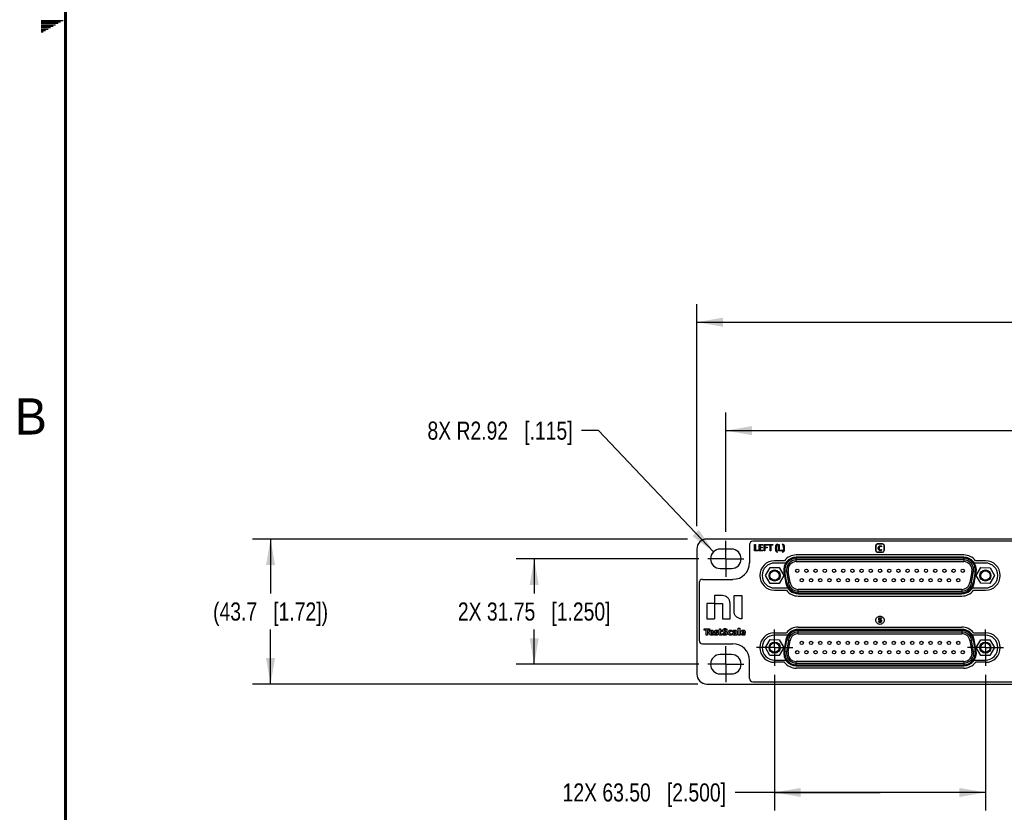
# Model space of a CAD drawing. Header units: inches. Extents: x 0 to 34, y 0 to 22.
# Tile 2 of 71: x 0.2 to 7, y 5.5 to 11. Entities that reach past the tile are written whole.
import ezdxf

# ---------------------------------------------------------------- set-up
doc = ezdxf.new("R2010")
doc.units = ezdxf.units.IN
doc.header["$LTSCALE"] = 1.87
doc.header["$MEASUREMENT"] = 0
doc.linetypes.add('CENTER', pattern=[0.6, 0.375, -0.075, 0.075, -0.075])
doc.layers.get('0').update_dxf_attribs({"linetype": 'CONTINUOUS'})
for name, color, linetype in [('02___PRT_ALL_AXES', 7, 'CONTINUOUS'), ('_LAYER_2_', 7, 'CONTINUOUS'), ('DEFAULT_1', 7, 'CENTER'), ('DIMENSIONS', 7, 'CONTINUOUS')]:
    doc.layers.add(name, color=color, linetype=linetype)
doc.styles.get("Standard").update_dxf_attribs({"font": 'txt', "width": 0.8})
doc.styles.add('TEXTSTYLE_2', font='txt')
doc.dimstyles.new('DIMSTYLE_1', dxfattribs={"dimtxt": 0.125, "dimasz": 0.18, "dimexe": 0.125, "dimexo": 0.0625, "dimgap": 0.0625, "dimtad": 0, "dimtih": 1, "dimtoh": 1, "dimlfac": 1.714286, "dimzin": 0, "dimdsep": 46, "dimtxsty": 'STANDARD', "dimblk": '_FILLED', "dimblk1": '_FILLED', "dimblk2": '_FILLED', "dimcen": 0.09, "dimazin": 0, "dimtp": 0.01, "dimtm": 0.01, "dimtfac": 1, "dimtofl": 0, "dimtmove": 0, "dimatfit": 3, "dimldrblk": '_FILLED', "dimfxl": 1, "dimtolj": 1, "dimtzin": 0, "dimarcsym": 0})
doc.dimstyles.new('DIMSTYLE_2', dxfattribs={"dimtxt": 0.125, "dimasz": 0.18, "dimexe": 0.125, "dimexo": 0.0625, "dimgap": 0.0625, "dimtad": 0, "dimtih": 1, "dimtoh": 1, "dimdec": 1, "dimlfac": 1.714286, "dimzin": 0, "dimdsep": 46, "dimtxsty": 'STANDARD', "dimblk": '_FILLED', "dimblk1": '_FILLED', "dimblk2": '_FILLED', "dimcen": 0.09, "dimazin": 0, "dimtp": 0.01, "dimtm": 0.01, "dimtfac": 1, "dimtdec": 1, "dimtofl": 0, "dimtmove": 0, "dimatfit": 3, "dimldrblk": '_FILLED', "dimfxl": 1, "dimtolj": 1, "dimtzin": 0, "dimarcsym": 0})
doc.dimstyles.new('DIMSTYLE_3', dxfattribs={"dimtxt": 0.125, "dimasz": 0.18, "dimexe": 0.125, "dimexo": 0.0625, "dimgap": 0.09, "dimtad": 0, "dimtih": 1, "dimtoh": 1, "dimlfac": 1.714286, "dimzin": 0, "dimdsep": 46, "dimtxsty": 'STANDARD', "dimblk": '_FILLED', "dimblk1": '_FILLED', "dimblk2": '_FILLED', "dimcen": 0.09, "dimazin": 0, "dimtp": 0.01, "dimtm": 0.01, "dimtfac": 1, "dimtofl": 0, "dimtmove": 0, "dimatfit": 3, "dimldrblk": '_FILLED', "dimfxl": 1, "dimtolj": 1, "dimtzin": 0, "dimarcsym": 0})

# ---------------------------------------------------------------- blocks, each defined once
blk = doc.blocks.new('_FILLED')
at = {"color": 0, "linetype": 'BYBLOCK'}
blk.add_solid([(0, 0), (-1, 0.174), (-1, -0.174)], dxfattribs=at)
blk = doc.blocks.new('*D0')
at = {"layer": 'DIMENSIONS', "color": 2, "linetype": 'CONTINUOUS'}
for p, q in [((5.0673, 7.4533), (5.0673, 8.2775)), ((15.7492, 7.4533), (15.7492, 8.2775)), ((5.0673, 8.1525), (9.4332, 8.1525)), ((15.7492, 8.1525), (11.3832, 8.1525))]:
    blk.add_line(p, q, dxfattribs=at)
at = {"layer": 'DIMENSIONS', "color": 2, "linetype": 'CONTINUOUS', "xscale": 0.18, "yscale": 0.18, "zscale": 0.18, "rotation": 180}
blk.add_blockref('_FILLED', (5.0673, 8.1525), dxfattribs=at)
at = {"layer": 'DIMENSIONS', "color": 2, "linetype": 'CONTINUOUS', "xscale": 0.18, "yscale": 0.18, "zscale": 0.18}
blk.add_blockref('_FILLED', (15.7492, 8.1525), dxfattribs=at)
at = {"layer": 'DIMENSIONS', "color": 2, "linetype": 'CONTINUOUS', "insert": (10.4082, 8.215), "char_height": 0.125, "width": 1.825, "attachment_point": 2, "line_spacing_factor": 0.9}
blk.add_mtext('2X 465.12{\\ftxt.shx;\\W1.000000;\\H0.125000; }[18.312]', dxfattribs=at)
blk = doc.blocks.new('*D1')
at = {"layer": 'DIMENSIONS', "color": 2, "linetype": 'CONTINUOUS'}
for p, q in [((4.8666, 7.492), (4.8666, 9.0275)), ((15.9499, 7.3961), (15.9499, 9.0275)), ((4.8666, 8.9025), (9.4832, 8.9025)), ((15.9499, 8.9025), (11.3332, 8.9025))]:
    blk.add_line(p, q, dxfattribs=at)
at = {"layer": 'DIMENSIONS', "color": 2, "linetype": 'CONTINUOUS', "xscale": 0.18, "yscale": 0.18, "zscale": 0.18, "rotation": 180}
blk.add_blockref('_FILLED', (4.8666, 8.9025), dxfattribs=at)
at = {"layer": 'DIMENSIONS', "color": 2, "linetype": 'CONTINUOUS', "xscale": 0.18, "yscale": 0.18, "zscale": 0.18}
blk.add_blockref('_FILLED', (15.9499, 8.9025), dxfattribs=at)
at = {"layer": 'DIMENSIONS', "color": 2, "linetype": 'CONTINUOUS', "insert": (10.4082, 8.965), "char_height": 0.125, "width": 1.725, "attachment_point": 2, "line_spacing_factor": 0.9}
blk.add_mtext('(482.60{\\ftxt.shx;\\W1.000000;\\H0.125000; }[19.000])', dxfattribs=at)
blk = doc.blocks.new('*D2')
at = {"layer": 'DIMENSIONS', "color": 2, "linetype": 'CONTINUOUS'}
for p, q in [((4.8798, 7.2658), (3.6166, 7.2658)), ((3.7416, 7.2658), (3.7416, 7.0261)), ((3.7416, 6.5365), (3.7416, 6.7761)), ((4.8798, 6.5365), (3.6166, 6.5365))]:
    blk.add_line(p, q, dxfattribs=at)
at = {"layer": 'DIMENSIONS', "color": 2, "linetype": 'CONTINUOUS', "xscale": 0.18, "yscale": 0.18, "zscale": 0.18}
for p, rotation in [((3.7416, 7.2658), 90), ((3.7416, 6.5365), 270)]:
    blk.add_blockref('_FILLED', p, dxfattribs=dict(at, rotation=rotation))
at = {"layer": 'DIMENSIONS', "color": 2, "linetype": 'CONTINUOUS', "insert": (3.7416, 6.9636), "char_height": 0.125, "width": 1.625, "attachment_point": 2, "line_spacing_factor": 0.9}
blk.add_mtext('2X 31.75{\\ftxt.shx;\\W1.000000;\\H0.125000; }[1.250]', dxfattribs=at)
blk = doc.blocks.new('*D3')
at = {"layer": 'DIMENSIONS', "color": 2, "linetype": 'CONTINUOUS'}
for p, q in [((4.8011, 7.4025), (1.7931, 7.4025)), ((1.9181, 7.4025), (1.9181, 7.0262)), ((1.9181, 6.3998), (1.9181, 6.7762)), ((4.873, 6.3998), (1.7931, 6.3998))]:
    blk.add_line(p, q, dxfattribs=at)
at = {"layer": 'DIMENSIONS', "color": 2, "linetype": 'CONTINUOUS', "xscale": 0.18, "yscale": 0.18, "zscale": 0.18}
for p, rotation in [((1.9181, 7.4025), 90), ((1.9181, 6.3998), 270)]:
    blk.add_blockref('_FILLED', p, dxfattribs=dict(at, rotation=rotation))
at = {"layer": 'DIMENSIONS', "color": 2, "linetype": 'CONTINUOUS', "insert": (1.9181, 6.9637), "char_height": 0.125, "width": 1.325, "attachment_point": 2, "line_spacing_factor": 0.9}
blk.add_mtext('(43.7{\\ftxt.shx;\\W1.000000;\\H0.125000; }[1.72])', dxfattribs=at)
blk = doc.blocks.new('*D4')
at = {"layer": 'DIMENSIONS', "color": 2, "linetype": 'CONTINUOUS'}
for p, q in [((4.187, 8.1525), (4.0695, 8.1525)), ((4.9821, 7.3144), (4.187, 8.1525))]:
    blk.add_line(p, q, dxfattribs=at)
at = {"layer": 'DIMENSIONS', "color": 2, "linetype": 'CONTINUOUS', "xscale": 0.18, "yscale": 0.18, "zscale": 0.18, "rotation": 313.4905242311}
blk.add_blockref('_FILLED', (4.9821, 7.3144), dxfattribs=at)
at = {"layer": 'DIMENSIONS', "color": 2, "linetype": 'CONTINUOUS', "insert": (4.007, 8.215), "char_height": 0.125, "width": 1.525, "attachment_point": 3, "line_spacing_factor": 0.9}
blk.add_mtext('8X R2.92{\\ftxt.shx;\\W1.000000;\\H0.125000; }[.115]', dxfattribs=at)
blk = doc.blocks.new('*D5')
at = {"layer": 'DIMENSIONS', "color": 2, "linetype": 'CONTINUOUS'}
for p, q in [((5.4044, 6.4642), (5.4044, 5.5248)), ((6.8627, 6.4642), (6.8627, 5.5248)), ((6.1336, 5.6498), (5.1309, 5.6498)), ((5.4044, 5.6498), (6.1336, 5.6498)), ((6.8627, 5.6498), (6.1336, 5.6498))]:
    blk.add_line(p, q, dxfattribs=at)
at = {"layer": 'DIMENSIONS', "color": 2, "linetype": 'CONTINUOUS', "xscale": 0.18, "yscale": 0.18, "zscale": 0.18, "rotation": 180}
blk.add_blockref('_FILLED', (5.4044, 5.6498), dxfattribs=at)
at = {"layer": 'DIMENSIONS', "color": 2, "linetype": 'CONTINUOUS', "xscale": 0.18, "yscale": 0.18, "zscale": 0.18}
blk.add_blockref('_FILLED', (6.8627, 5.6498), dxfattribs=at)
at = {"layer": 'DIMENSIONS', "color": 2, "linetype": 'CONTINUOUS', "insert": (5.0684, 5.7123), "char_height": 0.125, "width": 1.725, "attachment_point": 3, "line_spacing_factor": 0.9}
blk.add_mtext('12X 63.50{\\ftxt.shx;\\W1.000000;\\H0.125000; }[2.500]', dxfattribs=at)

msp = doc.modelspace()

# ---------------------------------------------------------------- linework, layer by layer
at = {"color": 2, "linetype": 'CONTINUOUS'}
for p, q in [((0.3303, 10.99), (0.4827, 10.99)), ((0.3303, 10.98), (0.4654, 10.98)), ((0.3303, 10.97), (0.448, 10.97)), ((0.3303, 10.96), (0.4307, 10.96)), ((0.3303, 10.95), (0.4134, 10.95)), ((0.3303, 10.94), (0.3961, 10.94)), ((0.3303, 10.93), (0.3788, 10.93)), ((0.3303, 10.92), (0.3614, 10.92)), ((0.3303, 10.91), (0.3441, 10.91))]:
    msp.add_line(p, q, dxfattribs=at)
at = {"color": 7, "linetype": 'CONTINUOUS'}
for p, q in [((15.881, 7.4025), (4.9355, 7.4025)), ((5.231, 7.3639), (5.231, 7.2388)), ((15.5625, 7.3869), (5.254, 7.3869)), ((4.8666, 7.3336), (4.8666, 6.4687)), ((5.5546, 7.2463), (5.5546, 7.2693)), ((6.7126, 7.2693), (5.5546, 7.2693)), ((6.7126, 7.2578), (5.5546, 7.2578)), ((5.5546, 7.2463), (6.7126, 7.2463)), ((6.7126, 7.2693), (6.7126, 7.2463)), ((5.3414, 7.1502), (5.3728, 7.2048)), ((5.3728, 7.2048), (5.4358, 7.2049)), ((5.4358, 7.2049), (5.4674, 7.1505)), ((5.4755, 7.175), (5.4981, 7.179)), ((5.4891, 7.0978), (5.4755, 7.175)), ((5.4868, 7.177), (5.5004, 7.0998)), ((5.5117, 7.1018), (5.4981, 7.179)), ((6.7691, 7.179), (6.7555, 7.1018)), ((6.7668, 7.0998), (6.7804, 7.177)), ((6.7691, 7.179), (6.7917, 7.175)), ((6.7917, 7.175), (6.7781, 7.0978)), ((6.7998, 7.1513), (6.8321, 7.2054)), ((6.8304, 7.0963), (6.7998, 7.1513)), ((6.8321, 7.2054), (6.8951, 7.2044)), ((6.8951, 7.2044), (6.9257, 7.1494)), ((4.8822, 7.101), (4.8822, 6.7011)), ((4.9052, 7.1239), (5.1162, 7.1239)), ((5.373, 7.0958), (5.3414, 7.1502)), ((5.436, 7.0959), (5.373, 7.0958)), ((5.4674, 7.1505), (5.436, 7.0959)), ((5.5117, 7.1018), (5.4891, 7.0978)), ((6.7781, 7.0978), (6.7555, 7.1018)), ((6.8934, 7.0953), (6.8304, 7.0963)), ((6.9257, 7.1494), (6.8934, 7.0953)), ((5.5682, 7.0314), (5.5682, 7.0544)), ((6.6989, 7.0544), (5.5682, 7.0544)), ((5.5682, 7.0429), (6.6989, 7.0429)), ((5.5682, 7.0314), (6.6989, 7.0314)), ((6.6989, 7.0544), (6.6989, 7.0314)), ((5.5682, 6.7478), (5.5682, 6.7708)), ((6.6989, 6.7708), (5.5682, 6.7708)), ((6.6989, 6.7593), (5.5682, 6.7593)), ((5.5682, 6.7478), (6.6989, 6.7478)), ((6.6989, 6.7708), (6.6989, 6.7478)), ((4.9052, 6.6782), (5.1162, 6.6782)), ((5.3414, 6.6523), (5.3733, 6.7066)), ((5.3733, 6.7066), (5.4363, 6.7061)), ((5.4363, 6.7061), (5.4674, 6.6513)), ((5.4755, 6.6272), (5.4891, 6.7043)), ((5.5004, 6.7024), (5.4868, 6.6252)), ((5.4891, 6.7043), (5.5117, 6.7004)), ((5.4981, 6.6232), (5.5117, 6.7004)), ((6.7555, 6.7004), (6.7781, 6.7043)), ((6.7555, 6.7004), (6.7691, 6.6232)), ((6.7804, 6.6252), (6.7668, 6.7024)), ((6.7781, 6.7043), (6.7917, 6.6272)), ((6.7998, 6.6518), (6.8312, 6.7063)), ((6.8312, 6.7063), (6.8942, 6.7064)), ((6.8942, 6.7064), (6.9257, 6.6518)), ((5.3725, 6.5975), (5.3414, 6.6523)), ((5.4674, 6.6513), (5.4355, 6.597)), ((5.4981, 6.6232), (5.4755, 6.6272)), ((6.7917, 6.6272), (6.7691, 6.6232)), ((6.8313, 6.5972), (6.7998, 6.6518)), ((6.9257, 6.6518), (6.8943, 6.5973)), ((5.231, 6.4384), (5.231, 6.5633)), ((5.4355, 6.597), (5.3725, 6.5975)), ((5.5546, 6.5328), (5.5546, 6.5558)), ((6.7126, 6.5558), (5.5546, 6.5558)), ((5.5546, 6.5443), (6.7126, 6.5443)), ((6.7126, 6.5558), (6.7126, 6.5328)), ((6.8943, 6.5973), (6.8313, 6.5972)), ((5.5546, 6.5328), (6.7126, 6.5328)), ((5.254, 6.4154), (15.5625, 6.4154)), ((4.9355, 6.3998), (15.881, 6.3998))]:
    msp.add_line(p, q, dxfattribs=at)
at = {"color": 7, "linetype": 'CONTINUOUS', "const_width": 0.02}
msp.add_lwpolyline([(0.5, 21.5), (0.5, 0.5)], dxfattribs=at)
at = {"color": 7, "linetype": 'CONTINUOUS'}
for centre, radius in [((5.4044, 7.1503), 0.0385), ((5.4044, 7.1503), 0.0327), ((5.561, 7.183), 0.0115), ((5.6247, 7.183), 0.0115), ((5.6883, 7.183), 0.0115), ((5.7519, 7.183), 0.0115), ((5.8155, 7.183), 0.0115), ((5.8791, 7.183), 0.0115), ((5.9427, 7.183), 0.0115), ((6.0064, 7.183), 0.0115), ((6.07, 7.183), 0.0115), ((6.1336, 7.183), 0.0115), ((6.1972, 7.183), 0.0115), ((6.2608, 7.183), 0.0115), ((6.3244, 7.183), 0.0115), ((6.388, 7.183), 0.0115), ((6.4517, 7.183), 0.0115), ((6.5153, 7.183), 0.0115), ((6.5789, 7.183), 0.0115), ((6.6425, 7.183), 0.0115), ((6.7061, 7.183), 0.0115), ((6.8627, 7.1503), 0.0385), ((6.8627, 7.1503), 0.0327), ((5.5928, 7.1177), 0.0115), ((5.6565, 7.1177), 0.0115), ((5.7201, 7.1177), 0.0115), ((5.7837, 7.1177), 0.0115), ((5.8473, 7.1177), 0.0115), ((5.9109, 7.1177), 0.0115), ((5.9745, 7.1177), 0.0115), ((6.0382, 7.1177), 0.0115), ((6.1018, 7.1177), 0.0115), ((6.1654, 7.1177), 0.0115), ((6.229, 7.1177), 0.0115), ((6.2926, 7.1177), 0.0115), ((6.3562, 7.1177), 0.0115), ((6.4199, 7.1177), 0.0115), ((6.4835, 7.1177), 0.0115), ((6.5471, 7.1177), 0.0115), ((6.6107, 7.1177), 0.0115), ((6.6743, 7.1177), 0.0115), ((5.4044, 6.6518), 0.0385), ((5.4044, 6.6518), 0.0327), ((5.5928, 6.6844), 0.0115), ((5.6565, 6.6844), 0.0115), ((5.7201, 6.6844), 0.0115), ((5.7837, 6.6844), 0.0115), ((5.8473, 6.6844), 0.0115), ((5.9109, 6.6844), 0.0115), ((5.9745, 6.6844), 0.0115), ((6.0382, 6.6844), 0.0115), ((6.1018, 6.6844), 0.0115), ((6.1654, 6.6844), 0.0115), ((6.229, 6.6844), 0.0115), ((6.2926, 6.6844), 0.0115), ((6.3562, 6.6844), 0.0115), ((6.4199, 6.6844), 0.0115), ((6.4835, 6.6844), 0.0115), ((6.5471, 6.6844), 0.0115), ((6.6107, 6.6844), 0.0115), ((6.6743, 6.6844), 0.0115), ((6.8627, 6.6518), 0.0385), ((6.8627, 6.6518), 0.0327), ((5.561, 6.6192), 0.0115), ((5.6247, 6.6192), 0.0115), ((5.6883, 6.6192), 0.0115), ((5.7519, 6.6192), 0.0115), ((5.8155, 6.6192), 0.0115), ((5.8791, 6.6192), 0.0115), ((5.9427, 6.6192), 0.0115), ((6.0064, 6.6192), 0.0115), ((6.07, 6.6192), 0.0115), ((6.1336, 6.6192), 0.0115), ((6.1972, 6.6192), 0.0115), ((6.2608, 6.6192), 0.0115), ((6.3244, 6.6192), 0.0115), ((6.388, 6.6192), 0.0115), ((6.4517, 6.6192), 0.0115), ((6.5153, 6.6192), 0.0115), ((6.5789, 6.6192), 0.0115), ((6.6425, 6.6192), 0.0115), ((6.7061, 6.6192), 0.0115)]:
    msp.add_circle(centre, radius, dxfattribs=at)
for centre, radius, start, end in [((4.9355, 7.3336), 0.0689, 90, 180), ((5.254, 7.3639), 0.023, 90, 180), ((5.1162, 7.2388), 0.1148, 270, 360), ((5.5546, 7.1889), 0.0804, 90, 190), ((5.5546, 7.1889), 0.0689, 90, 190), ((5.5546, 7.1889), 0.0574, 90, 190), ((6.7126, 7.1889), 0.0804, 350, 90), ((6.7126, 7.1889), 0.0689, 350, 90), ((6.7126, 7.1889), 0.0574, 350, 90), ((4.9052, 7.101), 0.023, 90, 180), ((5.5682, 7.1118), 0.0804, 190, 270), ((5.5682, 7.1118), 0.0689, 190, 270), ((5.5682, 7.1118), 0.0574, 190, 270), ((6.6989, 7.1118), 0.0574, 270, 350), ((6.6989, 7.1118), 0.0689, 270, 350), ((6.6989, 7.1118), 0.0804, 270, 350), ((5.5682, 6.6904), 0.0804, 90, 170), ((5.5682, 6.6904), 0.0689, 90, 170), ((5.5682, 6.6904), 0.0574, 90, 170), ((6.6989, 6.6904), 0.0804, 10, 90), ((6.6989, 6.6904), 0.0689, 10, 90), ((6.6989, 6.6904), 0.0574, 10, 90), ((4.9052, 6.7011), 0.023, 180, 270), ((5.1162, 6.5633), 0.1148, 0, 90), ((5.5546, 6.6132), 0.0804, 170, 270), ((5.5546, 6.6132), 0.0689, 170, 270), ((5.5546, 6.6132), 0.0574, 170, 270), ((6.7126, 6.6132), 0.0804, 270, 10), ((6.7126, 6.6132), 0.0689, 270, 10), ((6.7126, 6.6132), 0.0574, 270, 10), ((4.9355, 6.4687), 0.0689, 180, 270), ((5.254, 6.4384), 0.023, 180, 270)]:
    msp.add_arc(centre, radius, start, end, dxfattribs=at)
at = {"layer": '02___PRT_ALL_AXES', "color": 7, "linetype": 'CENTER'}
for p, q in [((5.0673, 7.2658), (5.0673, 7.3908)), ((5.0673, 7.2658), (4.9423, 7.2658)), ((5.0673, 7.2658), (5.0673, 7.1408)), ((5.0673, 7.2658), (5.1923, 7.2658)), ((5.0673, 6.5365), (5.0673, 6.6615)), ((5.0673, 6.5365), (4.9423, 6.5365)), ((5.0673, 6.5365), (5.0673, 6.4115)), ((5.0673, 6.5365), (5.1923, 6.5365))]:
    msp.add_line(p, q, dxfattribs=at)
at = {"layer": '02___PRT_ALL_AXES', "color": 7, "linetype": 'CONTINUOUS'}
for p, q in [((5.1063, 7.3328), (5.0282, 7.3328)), ((6.7126, 7.2925), (5.5546, 7.2925)), ((5.4729, 7.2525), (5.4044, 7.2525)), ((5.4812, 7.2366), (5.4045, 7.2366)), ((6.7126, 7.2765), (5.5547, 7.2765)), ((6.8628, 7.2366), (6.7861, 7.2366)), ((6.8628, 7.2525), (6.7943, 7.2525)), ((5.0282, 7.1987), (5.1063, 7.1987)), ((5.4685, 7.1738), (5.4821, 7.0967)), ((6.7852, 7.0967), (6.7988, 7.1738)), ((5.4044, 7.0482), (5.4864, 7.0482)), ((5.4045, 7.0643), (5.4948, 7.0643)), ((5.5683, 7.0244), (6.699, 7.0244)), ((6.7725, 7.0643), (6.8628, 7.0643)), ((6.7808, 7.0482), (6.8628, 7.0482)), ((5.5682, 7.0082), (6.699, 7.0082)), ((5.4044, 6.7542), (5.4864, 6.7542)), ((5.5682, 6.7941), (6.699, 6.7941)), ((6.699, 6.778), (5.5683, 6.778)), ((6.7808, 6.7542), (6.8628, 6.7542)), ((5.4948, 6.738), (5.4045, 6.738)), ((5.4821, 6.7057), (5.4685, 6.6285)), ((6.8628, 6.738), (6.7725, 6.738)), ((6.7988, 6.6285), (6.7852, 6.7057)), ((5.1063, 6.6036), (5.0282, 6.6036)), ((5.4729, 6.5498), (5.4044, 6.5498)), ((5.4045, 6.5658), (5.4812, 6.5658)), ((6.7861, 6.5658), (6.8628, 6.5658)), ((6.8628, 6.5498), (6.7943, 6.5498)), ((6.7126, 6.5098), (5.5546, 6.5098)), ((5.5547, 6.5258), (6.7126, 6.5258)), ((5.0282, 6.4695), (5.1063, 6.4695))]:
    msp.add_line(p, q, dxfattribs=at)
for centre, radius, start, end in [((5.0282, 7.2658), 0.0671, 90, 270), ((5.1063, 7.2658), 0.0671, 270, 90), ((5.5546, 7.1889), 0.1036, 90, 142.10686), ((6.7126, 7.1889), 0.1036, 37.89314, 90), ((5.4044, 7.1503), 0.1022, 90, 270), ((5.4045, 7.1504), 0.0861, 90, 270), ((5.5547, 7.189), 0.0875, 90, 190), ((6.7126, 7.189), 0.0875, 350, 90), ((6.8628, 7.1503), 0.1022, 270, 90), ((6.8628, 7.1504), 0.0861, 270, 90), ((5.5683, 7.1119), 0.0875, 190, 270), ((6.699, 7.1119), 0.0875, 270, 350), ((5.5682, 7.1118), 0.1036, 217.89314, 270), ((6.699, 7.1118), 0.1036, 270, 322.10686), ((5.4044, 6.652), 0.1022, 90, 270), ((5.5683, 6.6905), 0.0875, 90, 170), ((5.5682, 6.6906), 0.1036, 90, 142.10686), ((6.699, 6.6906), 0.1036, 37.89314, 90), ((6.699, 6.6905), 0.0875, 10, 90), ((6.8628, 6.652), 0.1022, 270, 90), ((5.4045, 6.6519), 0.0861, 90, 270), ((6.8628, 6.6519), 0.0861, 270, 90), ((5.5547, 6.6133), 0.0875, 170, 270), ((6.7126, 6.6133), 0.0875, 270, 10), ((5.0282, 6.5366), 0.0671, 90, 270), ((5.1063, 6.5366), 0.0671, 270, 90), ((5.5546, 6.6134), 0.1036, 217.89314, 270), ((6.7126, 6.6134), 0.1036, 270, 322.10686)]:
    msp.add_arc(centre, radius, start, end, dxfattribs=at)
at = {"layer": '_LAYER_2_', "color": 40, "linetype": 'CONTINUOUS'}
for p, q in [((5.2666, 7.3217), (5.2666, 7.3642)), ((5.2666, 7.3642), (5.2721, 7.3642)), ((5.2721, 7.3642), (5.2721, 7.3263)), ((5.2981, 7.3217), (5.2981, 7.3642)), ((5.2981, 7.3642), (5.3226, 7.3642)), ((5.3036, 7.3596), (5.3036, 7.3463)), ((5.3226, 7.3596), (5.3036, 7.3596)), ((5.3226, 7.3642), (5.3226, 7.3596)), ((5.3323, 7.3217), (5.3323, 7.3642)), ((5.3323, 7.3642), (5.3568, 7.3642)), ((5.3377, 7.3596), (5.3377, 7.3453)), ((5.3568, 7.3596), (5.3377, 7.3596)), ((5.3568, 7.3642), (5.3568, 7.3596)), ((5.3603, 7.3596), (5.3603, 7.3642)), ((5.3603, 7.3642), (5.3915, 7.3642)), ((5.3732, 7.3596), (5.3603, 7.3596)), ((5.3732, 7.3217), (5.3732, 7.3596)), ((5.3786, 7.3596), (5.3786, 7.3217)), ((5.3915, 7.3596), (5.3786, 7.3596)), ((5.3915, 7.3642), (5.3915, 7.3596)), ((5.4201, 7.3691), (5.4234, 7.3676)), ((5.4318, 7.3217), (5.4318, 7.3642)), ((5.4318, 7.3642), (5.4372, 7.3642)), ((5.4372, 7.3642), (5.4372, 7.3263)), ((5.4599, 7.3676), (5.4633, 7.3691)), ((6.1049, 7.3572), (6.1049, 7.3225)), ((6.1049, 7.3225), (6.1049, 7.3572)), ((6.1161, 7.3684), (6.151, 7.3684)), ((6.151, 7.3684), (6.1161, 7.3684)), ((6.1623, 7.3572), (6.1623, 7.3223)), ((6.1623, 7.3223), (6.1623, 7.3572)), ((5.2906, 7.3217), (5.2666, 7.3217)), ((5.2721, 7.3263), (5.2906, 7.3263)), ((5.2906, 7.3263), (5.2906, 7.3217)), ((5.3233, 7.3217), (5.2981, 7.3217)), ((5.3036, 7.3463), (5.3196, 7.3463)), ((5.3036, 7.3417), (5.3036, 7.3263)), ((5.3196, 7.3417), (5.3036, 7.3417)), ((5.3036, 7.3263), (5.3233, 7.3263)), ((5.3196, 7.3463), (5.3196, 7.3417)), ((5.3233, 7.3263), (5.3233, 7.3217)), ((5.3377, 7.3217), (5.3323, 7.3217)), ((5.3377, 7.3453), (5.3539, 7.3453)), ((5.3377, 7.3407), (5.3377, 7.3217)), ((5.3539, 7.3407), (5.3377, 7.3407)), ((5.3539, 7.3453), (5.3539, 7.3407)), ((5.3786, 7.3217), (5.3732, 7.3217)), ((5.4234, 7.3118), (5.4201, 7.3103)), ((5.4557, 7.3217), (5.4318, 7.3217)), ((5.4372, 7.3263), (5.4557, 7.3263)), ((5.4557, 7.3263), (5.4557, 7.3217)), ((5.4633, 7.3103), (5.4599, 7.3118)), ((6.1164, 7.311), (6.151, 7.311)), ((6.151, 7.311), (6.1164, 7.311)), ((6.1452, 7.3521), (6.1421, 7.3486)), ((6.1427, 7.3313), (6.1458, 7.3278)), ((4.9359, 6.9578), (4.9359, 6.8505)), ((4.9895, 6.9578), (4.9359, 6.9578)), ((4.9895, 7.0115), (4.9895, 6.8505)), ((5.0432, 7.0115), (4.9895, 7.0115)), ((4.9895, 6.9578), (5.0432, 6.9578)), ((5.0432, 6.9578), (5.0432, 6.8505)), ((5.0969, 6.8505), (5.0969, 6.9578)), ((5.1237, 6.9042), (5.1237, 7.0115)), ((5.1237, 7.0115), (5.1774, 7.0115)), ((5.1774, 7.0115), (5.1774, 6.8505)), ((4.9359, 6.8505), (4.9895, 6.8505)), ((5.0432, 6.8505), (5.0969, 6.8505)), ((6.1229, 6.8299), (6.1255, 6.8336)), ((6.1253, 6.8418), (6.1263, 6.8571)), ((6.1281, 6.8401), (6.1253, 6.8418)), ((6.1263, 6.8571), (6.1429, 6.8571)), ((6.1313, 6.8522), (6.1306, 6.8449)), ((6.1429, 6.8522), (6.1313, 6.8522)), ((6.1429, 6.8571), (6.1429, 6.8522)), ((4.9181, 6.7734), (4.9181, 6.7823)), ((4.9181, 6.7823), (4.9532, 6.7823)), ((4.9303, 6.7734), (4.9181, 6.7734)), ((4.9303, 6.7375), (4.9303, 6.7734)), ((4.941, 6.7734), (4.941, 6.7375)), ((4.9532, 6.7734), (4.941, 6.7734)), ((4.9532, 6.7823), (4.9532, 6.7734)), ((4.9622, 6.7586), (4.9738, 6.7586)), ((4.9825, 6.7514), (4.9623, 6.7514)), ((4.9783, 6.7469), (4.9817, 6.7405)), ((4.9868, 6.7418), (4.9913, 6.7478)), ((5.0142, 6.7682), (5.0097, 6.7622)), ((5.0159, 6.7714), (5.0211, 6.7717)), ((5.0159, 6.7634), (5.0159, 6.7714)), ((5.0205, 6.7634), (5.0159, 6.7634)), ((5.0205, 6.7502), (5.0205, 6.7634)), ((5.0211, 6.7717), (5.0223, 6.7822)), ((5.0223, 6.7822), (5.0311, 6.7822)), ((5.0311, 6.7822), (5.0311, 6.7717)), ((5.0311, 6.7717), (5.0392, 6.7717)), ((5.0311, 6.7634), (5.0311, 6.7503)), ((5.0392, 6.7634), (5.0311, 6.7634)), ((5.0386, 6.7455), (5.0403, 6.7381)), ((5.0392, 6.7717), (5.0392, 6.7634)), ((5.0438, 6.7432), (5.0495, 6.7502)), ((5.0603, 6.7549), (5.0546, 6.7573)), ((5.0632, 6.7652), (5.0687, 6.7629)), ((5.0763, 6.7776), (5.0707, 6.7706)), ((5.1103, 6.7689), (5.1053, 6.7624)), ((5.1065, 6.7474), (5.1106, 6.7407)), ((5.1192, 6.7612), (5.1155, 6.7681)), ((5.1334, 6.7476), (5.1334, 6.7531)), ((5.144, 6.7569), (5.144, 6.7375)), ((5.1524, 6.7486), (5.1524, 6.7856)), ((5.1524, 6.7856), (5.163, 6.7856)), ((5.163, 6.7856), (5.163, 6.7482)), ((5.1649, 6.7453), (5.1661, 6.7454)), ((5.1661, 6.7454), (5.1674, 6.7376)), ((5.1806, 6.7586), (5.1922, 6.7586)), ((5.2009, 6.7514), (5.1807, 6.7514)), ((5.1966, 6.7469), (5.2001, 6.7405)), ((4.941, 6.7375), (4.9303, 6.7375)), ((5.1346, 6.7409), (5.1343, 6.7409)), ((5.1353, 6.7375), (5.1346, 6.7409)), ((5.144, 6.7375), (5.1353, 6.7375))]:
    msp.add_line(p, q, dxfattribs=at)
for centre, radius, start, end in [((6.1162, 7.3571), 0.0113, 90.06409, 179.93591), ((6.1161, 7.3572), 0.0113, 89.99817, 180.00183), ((6.151, 7.3571), 0.0113, 0.06321, 89.93266), ((6.151, 7.3572), 0.0113, 359.99729, 89.99859), ((6.1164, 7.3225), 0.0115, 180.06656, 269.93344), ((6.1164, 7.3225), 0.0115, 179.99706, 270.00294), ((6.151, 7.3223), 0.0113, 270.06646, 359.93354), ((6.151, 7.3223), 0.0113, 270.00053, 359.99947)]:
    msp.add_arc(centre, radius, start, end, dxfattribs=at)
for points, knots in [([(5.4116, 7.3397), (5.4116, 7.345), (5.413, 7.3554), (5.4175, 7.3648), (5.4201, 7.3691)], [0, 0, 0, 0, 0.51331, 1, 1, 1, 1]), ([(5.4234, 7.3676), (5.4209, 7.3634), (5.4172, 7.3543), (5.416, 7.3446), (5.416, 7.3397)], [0, 0, 0, 0, 0.496337, 1, 1, 1, 1]), ([(5.4674, 7.3397), (5.4674, 7.3446), (5.4662, 7.3543), (5.4624, 7.3634), (5.4599, 7.3676)], [0, 0, 0, 0, 0.503519, 1, 1, 1, 1]), ([(5.4633, 7.3691), (5.4659, 7.3648), (5.4704, 7.3554), (5.4718, 7.345), (5.4718, 7.3397)], [0, 0, 0, 0, 0.48669, 1, 1, 1, 1]), ([(6.1214, 7.3396), (6.1214, 7.342), (6.122, 7.3464), (6.1253, 7.352), (6.1302, 7.3554), (6.134, 7.3562), (6.136, 7.3562)], [0, 0, 0, 0, 0.287456, 0.534292, 0.764542, 1, 1, 1, 1]), ([(6.136, 7.3562), (6.1378, 7.3562), (6.1413, 7.3554), (6.1441, 7.3533), (6.1452, 7.3521)], [0, 0, 0, 0, 0.533886, 1, 1, 1, 1]), ([(5.4201, 7.3103), (5.4175, 7.3146), (5.413, 7.324), (5.4116, 7.3344), (5.4116, 7.3397)], [0, 0, 0, 0, 0.486645, 1, 1, 1, 1]), ([(5.416, 7.3397), (5.416, 7.3348), (5.4172, 7.3251), (5.4209, 7.316), (5.4234, 7.3118)], [0, 0, 0, 0, 0.503633, 1, 1, 1, 1]), ([(5.4599, 7.3118), (5.4624, 7.316), (5.4662, 7.3251), (5.4674, 7.3348), (5.4674, 7.3397)], [0, 0, 0, 0, 0.496511, 1, 1, 1, 1]), ([(5.4718, 7.3397), (5.4718, 7.3344), (5.4704, 7.324), (5.4659, 7.3146), (5.4633, 7.3103)], [0, 0, 0, 0, 0.513356, 1, 1, 1, 1]), ([(6.1357, 7.3232), (6.1338, 7.3232), (6.13, 7.3239), (6.1252, 7.3273), (6.122, 7.3328), (6.1214, 7.3372), (6.1214, 7.3396)], [0, 0, 0, 0, 0.234566, 0.462444, 0.708222, 1, 1, 1, 1]), ([(6.1361, 7.3511), (6.1349, 7.3511), (6.1324, 7.3506), (6.1295, 7.3481), (6.1277, 7.3443), (6.1273, 7.3414), (6.1273, 7.3397)], [0, 0, 0, 0, 0.224402, 0.447568, 0.698726, 1, 1, 1, 1]), ([(6.1273, 7.3397), (6.1273, 7.3381), (6.1276, 7.3352), (6.1293, 7.3313), (6.1323, 7.3287), (6.1348, 7.3282), (6.136, 7.3282)], [0, 0, 0, 0, 0.301343, 0.550844, 0.771756, 1, 1, 1, 1]), ([(6.1458, 7.3278), (6.1445, 7.3264), (6.1415, 7.324), (6.1376, 7.3232), (6.1357, 7.3232)], [0, 0, 0, 0, 0.499971, 1, 1, 1, 1]), ([(6.136, 7.3282), (6.1372, 7.3282), (6.1398, 7.3287), (6.1418, 7.3304), (6.1427, 7.3313)], [0, 0, 0, 0, 0.505942, 1, 1, 1, 1]), ([(6.1421, 7.3486), (6.1413, 7.3494), (6.1395, 7.3507), (6.1372, 7.3511), (6.1361, 7.3511)], [0, 0, 0, 0, 0.492475, 1, 1, 1, 1]), ([(5.0969, 6.9578), (5.0969, 6.9649), (5.094, 6.9791), (5.0821, 6.9967), (5.0644, 7.0087), (5.0503, 7.0115), (5.0432, 7.0115)], [0, 0, 0, 0, 0.254437, 0.500041, 0.745624, 1, 1, 1, 1]), ([(5.1774, 6.8505), (5.1703, 6.8505), (5.1561, 6.8533), (5.1385, 6.8653), (5.1265, 6.8829), (5.1237, 6.8971), (5.1237, 6.9042)], [0, 0, 0, 0, 0.254381, 0.499971, 0.745576, 1, 1, 1, 1]), ([(6.1049, 6.8413), (6.1049, 6.8451), (6.1064, 6.8527), (6.1128, 6.8621), (6.1222, 6.8685), (6.1298, 6.87), (6.1336, 6.87)], [0, 0, 0, 0, 0.254401, 0.5, 0.745599, 1, 1, 1, 1]), ([(6.1336, 6.8126), (6.1298, 6.8126), (6.1222, 6.8141), (6.1128, 6.8205), (6.1064, 6.83), (6.1049, 6.8375), (6.1049, 6.8413)], [0, 0, 0, 0, 0.254401, 0.5, 0.745599, 1, 1, 1, 1]), ([(6.1334, 6.8256), (6.1313, 6.8256), (6.1273, 6.8263), (6.1241, 6.8286), (6.1229, 6.8299)], [0, 0, 0, 0, 0.55269, 1, 1, 1, 1]), ([(6.1255, 6.8336), (6.1264, 6.8327), (6.1286, 6.831), (6.1313, 6.8303), (6.1327, 6.8303)], [0, 0, 0, 0, 0.482941, 1, 1, 1, 1]), ([(6.133, 6.8418), (6.1321, 6.8418), (6.1303, 6.8415), (6.1288, 6.8406), (6.1281, 6.8401)], [0, 0, 0, 0, 0.478499, 1, 1, 1, 1]), ([(6.1306, 6.8449), (6.1315, 6.8454), (6.1329, 6.8458), (6.1342, 6.8459), (6.1346, 6.8459)], [0, 0, 0, 0, 0.735684, 1, 1, 1, 1]), ([(6.1327, 6.8303), (6.1342, 6.8303), (6.1366, 6.831), (6.1383, 6.8337), (6.1385, 6.8353), (6.1385, 6.8361)], [0, 0, 0, 0, 0.490611, 0.729665, 1, 1, 1, 1]), ([(6.1385, 6.8361), (6.1385, 6.8376), (6.1376, 6.8408), (6.1344, 6.8418), (6.133, 6.8418)], [0, 0, 0, 0, 0.509705, 1, 1, 1, 1]), ([(6.1443, 6.8362), (6.1443, 6.8347), (6.1438, 6.8317), (6.1404, 6.8271), (6.1361, 6.8256), (6.1334, 6.8256)], [0, 0, 0, 0, 0.273421, 0.518296, 1, 1, 1, 1]), ([(6.1336, 6.87), (6.1374, 6.87), (6.145, 6.8685), (6.1544, 6.8621), (6.1608, 6.8527), (6.1623, 6.8451), (6.1623, 6.8413)], [0, 0, 0, 0, 0.254401, 0.5, 0.745599, 1, 1, 1, 1]), ([(6.1623, 6.8413), (6.1623, 6.8375), (6.1608, 6.83), (6.1544, 6.8205), (6.145, 6.8141), (6.1374, 6.8126), (6.1336, 6.8126)], [0, 0, 0, 0, 0.254401, 0.5, 0.745599, 1, 1, 1, 1]), ([(6.1346, 6.8459), (6.137, 6.8459), (6.141, 6.8448), (6.1439, 6.8404), (6.1443, 6.8377), (6.1443, 6.8362)], [0, 0, 0, 0, 0.472982, 0.713086, 1, 1, 1, 1]), ([(4.952, 6.7546), (4.952, 6.7572), (4.9528, 6.762), (4.9566, 6.768), (4.962, 6.7717), (4.9662, 6.7726), (4.9682, 6.7726)], [0, 0, 0, 0, 0.284683, 0.535902, 0.771103, 1, 1, 1, 1]), ([(4.9694, 6.7367), (4.9671, 6.7367), (4.9625, 6.7374), (4.9566, 6.7411), (4.9528, 6.7472), (4.952, 6.7521), (4.952, 6.7546)], [0, 0, 0, 0, 0.248442, 0.481952, 0.722871, 1, 1, 1, 1]), ([(4.9685, 6.7645), (4.9671, 6.7645), (4.9638, 6.7634), (4.9625, 6.7602), (4.9622, 6.7586)], [0, 0, 0, 0, 0.460699, 1, 1, 1, 1]), ([(4.9623, 6.7514), (4.9626, 6.7504), (4.9632, 6.7485), (4.9659, 6.7455), (4.969, 6.7448), (4.9709, 6.7448)], [0, 0, 0, 0, 0.271777, 0.508994, 1, 1, 1, 1]), ([(4.9682, 6.7726), (4.9704, 6.7726), (4.9746, 6.7719), (4.9797, 6.7681), (4.9824, 6.7625), (4.9829, 6.7583), (4.9829, 6.7561)], [0, 0, 0, 0, 0.266101, 0.498404, 0.735933, 1, 1, 1, 1]), ([(4.9738, 6.7586), (4.9738, 6.76), (4.9734, 6.7624), (4.9709, 6.7643), (4.9693, 6.7645), (4.9685, 6.7645)], [0, 0, 0, 0, 0.490023, 0.721244, 1, 1, 1, 1]), ([(4.9709, 6.7448), (4.9715, 6.7448), (4.9741, 6.745), (4.9766, 6.746), (4.9783, 6.7469)], [0, 0, 0, 0, 0.241146, 1, 1, 1, 1]), ([(4.9829, 6.7561), (4.9829, 6.7556), (4.9829, 6.7541), (4.9828, 6.7525), (4.9825, 6.7514)], [0, 0, 0, 0, 0.299796, 1, 1, 1, 1]), ([(4.9887, 6.7617), (4.9887, 6.7633), (4.9893, 6.7663), (4.9922, 6.7699), (4.9967, 6.7721), (5.0001, 6.7726), (5.0019, 6.7726)], [0, 0, 0, 0, 0.237103, 0.464514, 0.711878, 1, 1, 1, 1]), ([(4.9977, 6.7516), (4.9966, 6.752), (4.9943, 6.753), (4.9913, 6.7552), (4.9892, 6.7581), (4.9887, 6.7605), (4.9887, 6.7617)], [0, 0, 0, 0, 0.263322, 0.51151, 0.748705, 1, 1, 1, 1]), ([(4.9913, 6.7478), (4.9927, 6.7467), (4.9955, 6.7451), (4.9988, 6.7445), (5.0002, 6.7445)], [0, 0, 0, 0, 0.55001, 1, 1, 1, 1]), ([(5.0043, 6.7472), (5.0043, 6.7477), (5.0038, 6.7488), (5.0022, 6.7498), (5.0002, 6.7507), (4.9986, 6.7512), (4.9977, 6.7516)], [0, 0, 0, 0, 0.176092, 0.389873, 0.667209, 1, 1, 1, 1]), ([(5.0023, 6.7647), (5.0018, 6.7647), (5.0008, 6.7646), (4.9995, 6.7642), (4.9988, 6.7633), (4.9986, 6.7626), (4.9986, 6.7622)], [0, 0, 0, 0, 0.328643, 0.579767, 0.788158, 1, 1, 1, 1]), ([(4.9986, 6.7622), (4.9986, 6.7618), (4.9989, 6.7609), (5.0003, 6.7599), (5.0023, 6.7591), (5.004, 6.7585), (5.0049, 6.7582)], [0, 0, 0, 0, 0.158577, 0.348732, 0.621855, 1, 1, 1, 1]), ([(5.0143, 6.7478), (5.0143, 6.7463), (5.0137, 6.7433), (5.0107, 6.7395), (5.0059, 6.7371), (5.0021, 6.7367), (5, 6.7367)], [0, 0, 0, 0, 0.22178, 0.442755, 0.692756, 1, 1, 1, 1]), ([(5.0002, 6.7445), (5.0008, 6.7445), (5.0019, 6.7446), (5.0033, 6.7451), (5.0042, 6.7461), (5.0043, 6.7468), (5.0043, 6.7472)], [0, 0, 0, 0, 0.340156, 0.590197, 0.792619, 1, 1, 1, 1]), ([(5.0019, 6.7726), (5.0043, 6.7726), (5.0087, 6.7718), (5.0126, 6.7695), (5.0142, 6.7682)], [0, 0, 0, 0, 0.531365, 1, 1, 1, 1]), ([(5.0097, 6.7622), (5.0091, 6.7627), (5.0068, 6.764), (5.0042, 6.7647), (5.0023, 6.7647)], [0, 0, 0, 0, 0.279011, 1, 1, 1, 1]), ([(5.0049, 6.7582), (5.0062, 6.7578), (5.0086, 6.7569), (5.0117, 6.7547), (5.0138, 6.7516), (5.0143, 6.7491), (5.0143, 6.7478)], [0, 0, 0, 0, 0.264447, 0.509399, 0.74456, 1, 1, 1, 1]), ([(5.0325, 6.7367), (5.0307, 6.7367), (5.0272, 6.7371), (5.0229, 6.7402), (5.0208, 6.7449), (5.0205, 6.7483), (5.0205, 6.7502)], [0, 0, 0, 0, 0.271313, 0.497429, 0.72965, 1, 1, 1, 1]), ([(5.0311, 6.7503), (5.0311, 6.7489), (5.0315, 6.7466), (5.0337, 6.7452), (5.0349, 6.745), (5.0355, 6.745)], [0, 0, 0, 0, 0.554922, 0.769354, 1, 1, 1, 1]), ([(5.0355, 6.745), (5.0358, 6.745), (5.0368, 6.745), (5.0379, 6.7452), (5.0386, 6.7455)], [0, 0, 0, 0, 0.260084, 1, 1, 1, 1]), ([(5.0606, 6.7367), (5.0575, 6.7367), (5.0514, 6.7377), (5.0461, 6.7411), (5.0438, 6.7432)], [0, 0, 0, 0, 0.493067, 1, 1, 1, 1]), ([(5.0455, 6.7696), (5.0455, 6.7714), (5.0464, 6.7751), (5.05, 6.7796), (5.0554, 6.7825), (5.0596, 6.7832), (5.0618, 6.7832)], [0, 0, 0, 0, 0.231458, 0.464741, 0.716777, 1, 1, 1, 1]), ([(5.0546, 6.7573), (5.0522, 6.7583), (5.0488, 6.7605), (5.046, 6.7653), (5.0455, 6.7681), (5.0455, 6.7696)], [0, 0, 0, 0, 0.476595, 0.724873, 1, 1, 1, 1]), ([(5.0495, 6.7502), (5.0503, 6.7495), (5.0536, 6.7471), (5.0577, 6.7459), (5.0608, 6.7459)], [0, 0, 0, 0, 0.258299, 1, 1, 1, 1]), ([(5.0618, 6.7739), (5.061, 6.7739), (5.0597, 6.7738), (5.0578, 6.7731), (5.0566, 6.7719), (5.0564, 6.7708), (5.0564, 6.7703)], [0, 0, 0, 0, 0.3093, 0.563267, 0.780164, 1, 1, 1, 1]), ([(5.0564, 6.7703), (5.0564, 6.7697), (5.0567, 6.7684), (5.0584, 6.7672), (5.0606, 6.7662), (5.0623, 6.7656), (5.0632, 6.7652)], [0, 0, 0, 0, 0.194597, 0.404171, 0.671153, 1, 1, 1, 1]), ([(5.0667, 6.7498), (5.0667, 6.7504), (5.0664, 6.7516), (5.0649, 6.7529), (5.0628, 6.7539), (5.0612, 6.7545), (5.0603, 6.7549)], [0, 0, 0, 0, 0.20061, 0.405645, 0.667304, 1, 1, 1, 1]), ([(5.0776, 6.7507), (5.0776, 6.7489), (5.0768, 6.7452), (5.0733, 6.7404), (5.0675, 6.7373), (5.063, 6.7367), (5.0606, 6.7367)], [0, 0, 0, 0, 0.223157, 0.450476, 0.702081, 1, 1, 1, 1]), ([(5.0608, 6.7459), (5.0616, 6.7459), (5.0632, 6.746), (5.0652, 6.7468), (5.0665, 6.7481), (5.0667, 6.7493), (5.0667, 6.7498)], [0, 0, 0, 0, 0.332904, 0.584415, 0.790616, 1, 1, 1, 1]), ([(5.0618, 6.7832), (5.0644, 6.7832), (5.0698, 6.7822), (5.0744, 6.7794), (5.0763, 6.7776)], [0, 0, 0, 0, 0.503039, 1, 1, 1, 1]), ([(5.0707, 6.7706), (5.07, 6.7711), (5.0673, 6.7728), (5.0641, 6.7739), (5.0618, 6.7739)], [0, 0, 0, 0, 0.279143, 1, 1, 1, 1]), ([(5.0687, 6.7629), (5.0712, 6.7619), (5.0748, 6.7598), (5.0773, 6.7549), (5.0776, 6.7522), (5.0776, 6.7507)], [0, 0, 0, 0, 0.496572, 0.733446, 1, 1, 1, 1]), ([(5.0823, 6.7546), (5.0823, 6.7572), (5.0832, 6.7622), (5.0874, 6.7682), (5.0934, 6.7718), (5.098, 6.7726), (5.1003, 6.7726)], [0, 0, 0, 0, 0.273827, 0.517171, 0.754875, 1, 1, 1, 1]), ([(5.0993, 6.7367), (5.097, 6.7367), (5.0926, 6.7374), (5.0868, 6.7411), (5.083, 6.7472), (5.0823, 6.7521), (5.0823, 6.7546)], [0, 0, 0, 0, 0.246938, 0.47963, 0.721321, 1, 1, 1, 1]), ([(5.1009, 6.764), (5.0998, 6.764), (5.0976, 6.7636), (5.094, 6.7607), (5.0932, 6.757), (5.0932, 6.7546)], [0, 0, 0, 0, 0.243362, 0.472088, 1, 1, 1, 1]), ([(5.0932, 6.7546), (5.0932, 6.7533), (5.0935, 6.7509), (5.095, 6.7478), (5.0975, 6.7457), (5.0996, 6.7453), (5.1006, 6.7453)], [0, 0, 0, 0, 0.295529, 0.547166, 0.773614, 1, 1, 1, 1]), ([(5.1003, 6.7726), (5.1022, 6.7726), (5.1058, 6.772), (5.109, 6.77), (5.1103, 6.7689)], [0, 0, 0, 0, 0.527198, 1, 1, 1, 1]), ([(5.1006, 6.7453), (5.1016, 6.7453), (5.1038, 6.7457), (5.1056, 6.7468), (5.1065, 6.7474)], [0, 0, 0, 0, 0.504404, 1, 1, 1, 1]), ([(5.1053, 6.7624), (5.1046, 6.7629), (5.1033, 6.7637), (5.1016, 6.764), (5.1009, 6.764)], [0, 0, 0, 0, 0.536698, 1, 1, 1, 1]), ([(5.1143, 6.7471), (5.1143, 6.7487), (5.115, 6.7522), (5.119, 6.7562), (5.1254, 6.7585), (5.1305, 6.7593), (5.1334, 6.7596)], [0, 0, 0, 0, 0.196088, 0.393982, 0.650175, 1, 1, 1, 1]), ([(5.1245, 6.7367), (5.1231, 6.7367), (5.1203, 6.7372), (5.1169, 6.7395), (5.1148, 6.743), (5.1143, 6.7457), (5.1143, 6.7471)], [0, 0, 0, 0, 0.266288, 0.507638, 0.747191, 1, 1, 1, 1]), ([(5.1155, 6.7681), (5.1177, 6.7694), (5.1224, 6.7717), (5.1276, 6.7726), (5.1302, 6.7726)], [0, 0, 0, 0, 0.49874, 1, 1, 1, 1]), ([(5.1282, 6.7641), (5.1275, 6.7641), (5.1243, 6.7638), (5.1214, 6.7624), (5.1192, 6.7612)], [0, 0, 0, 0, 0.219947, 1, 1, 1, 1]), ([(5.1334, 6.7531), (5.132, 6.7529), (5.1296, 6.7525), (5.1266, 6.7514), (5.1248, 6.7498), (5.1245, 6.7485), (5.1245, 6.7479)], [0, 0, 0, 0, 0.39054, 0.657647, 0.842461, 1, 1, 1, 1]), ([(5.1245, 6.7479), (5.1245, 6.7475), (5.1246, 6.7466), (5.1258, 6.7451), (5.1272, 6.7449), (5.1282, 6.7449)], [0, 0, 0, 0, 0.250754, 0.470542, 1, 1, 1, 1]), ([(5.1334, 6.7596), (5.1333, 6.7608), (5.1324, 6.7636), (5.1295, 6.7641), (5.1282, 6.7641)], [0, 0, 0, 0, 0.471939, 1, 1, 1, 1]), ([(5.1282, 6.7449), (5.1291, 6.7449), (5.1312, 6.7455), (5.1327, 6.7469), (5.1334, 6.7476)], [0, 0, 0, 0, 0.480126, 1, 1, 1, 1]), ([(5.1302, 6.7726), (5.1322, 6.7726), (5.136, 6.7721), (5.1429, 6.7677), (5.144, 6.7611), (5.144, 6.7569)], [0, 0, 0, 0, 0.253017, 0.473497, 1, 1, 1, 1]), ([(5.1621, 6.7367), (5.1605, 6.7367), (5.1576, 6.737), (5.1541, 6.7398), (5.1526, 6.7439), (5.1524, 6.747), (5.1524, 6.7486)], [0, 0, 0, 0, 0.266787, 0.486356, 0.720024, 1, 1, 1, 1]), ([(5.163, 6.7482), (5.163, 6.7474), (5.1631, 6.746), (5.1644, 6.7453), (5.1649, 6.7453)], [0, 0, 0, 0, 0.624842, 1, 1, 1, 1]), ([(5.1704, 6.7546), (5.1704, 6.7572), (5.1712, 6.762), (5.175, 6.768), (5.1804, 6.7717), (5.1845, 6.7726), (5.1866, 6.7726)], [0, 0, 0, 0, 0.284683, 0.535902, 0.771103, 1, 1, 1, 1]), ([(5.1877, 6.7367), (5.1854, 6.7367), (5.1809, 6.7374), (5.175, 6.7411), (5.1711, 6.7472), (5.1704, 6.7521), (5.1704, 6.7546)], [0, 0, 0, 0, 0.248452, 0.481963, 0.722878, 1, 1, 1, 1]), ([(5.1868, 6.7645), (5.1854, 6.7645), (5.1822, 6.7634), (5.1809, 6.7602), (5.1806, 6.7586)], [0, 0, 0, 0, 0.460676, 1, 1, 1, 1]), ([(5.1807, 6.7514), (5.1809, 6.7504), (5.1816, 6.7485), (5.1843, 6.7455), (5.1873, 6.7448), (5.1893, 6.7448)], [0, 0, 0, 0, 0.271777, 0.508994, 1, 1, 1, 1]), ([(5.1866, 6.7726), (5.1888, 6.7726), (5.193, 6.7719), (5.1981, 6.7681), (5.2008, 6.7625), (5.2013, 6.7583), (5.2013, 6.7561)], [0, 0, 0, 0, 0.266112, 0.498412, 0.735936, 1, 1, 1, 1]), ([(5.1922, 6.7586), (5.1922, 6.76), (5.1918, 6.7624), (5.1893, 6.7643), (5.1877, 6.7645), (5.1868, 6.7645)], [0, 0, 0, 0, 0.490023, 0.721244, 1, 1, 1, 1]), ([(5.1893, 6.7448), (5.1899, 6.7448), (5.1925, 6.745), (5.1949, 6.746), (5.1966, 6.7469)], [0, 0, 0, 0, 0.241124, 1, 1, 1, 1]), ([(5.2013, 6.7561), (5.2013, 6.7556), (5.2013, 6.7541), (5.2011, 6.7525), (5.2009, 6.7514)], [0, 0, 0, 0, 0.299796, 1, 1, 1, 1]), ([(4.9817, 6.7405), (4.9808, 6.7399), (4.977, 6.7377), (4.9726, 6.7367), (4.9694, 6.7367)], [0, 0, 0, 0, 0.254843, 1, 1, 1, 1]), ([(5, 6.7367), (4.9988, 6.7367), (4.9941, 6.7372), (4.9894, 6.7393), (4.9868, 6.7418)], [0, 0, 0, 0, 0.244588, 1, 1, 1, 1]), ([(5.0403, 6.7381), (5.0398, 6.7379), (5.0373, 6.737), (5.0346, 6.7367), (5.0325, 6.7367)], [0, 0, 0, 0, 0.199396, 1, 1, 1, 1]), ([(5.1106, 6.7407), (5.1091, 6.7393), (5.1054, 6.7373), (5.1013, 6.7367), (5.0993, 6.7367)], [0, 0, 0, 0, 0.521189, 1, 1, 1, 1]), ([(5.1343, 6.7409), (5.133, 6.7397), (5.13, 6.7375), (5.1263, 6.7367), (5.1245, 6.7367)], [0, 0, 0, 0, 0.502353, 1, 1, 1, 1]), ([(5.1674, 6.7376), (5.167, 6.7374), (5.1653, 6.7369), (5.1635, 6.7367), (5.1621, 6.7367)], [0, 0, 0, 0, 0.194825, 1, 1, 1, 1]), ([(5.2001, 6.7405), (5.1992, 6.7399), (5.1954, 6.7377), (5.191, 6.7367), (5.1877, 6.7367)], [0, 0, 0, 0, 0.254851, 1, 1, 1, 1])]:
    msp.add_open_spline(points, degree=3, knots=knots, dxfattribs=at)
at = {"layer": 'DEFAULT_1', "color": 7, "linetype": 'CENTER'}
for p, q in [((5.4044, 6.6518), (5.4044, 6.7769)), ((6.8627, 6.6518), (6.8627, 6.7769)), ((5.4044, 6.6518), (5.2794, 6.6518)), ((5.4044, 6.6518), (5.4044, 6.5267)), ((5.4044, 6.6518), (5.5295, 6.6518)), ((6.8627, 6.6518), (6.7377, 6.6518)), ((6.8627, 6.6518), (6.8627, 6.5267)), ((6.8627, 6.6518), (6.9878, 6.6518))]:
    msp.add_line(p, q, dxfattribs=at)

# ---------------------------------------------------------------- texts
at = {"color": 2, "linetype": 'CONTINUOUS', "insert": (0.1484, 8.3757), "char_height": 0.25, "width": 0.25, "attachment_point": 1, "line_spacing_factor": 0.9, "style": 'TEXTSTYLE_2'}
msp.add_mtext('B', dxfattribs=at)

# ---------------------------------------------------------------- dimensions: what is measured, and where the dimension line sits
at = {"layer": 'DIMENSIONS', "color": 2, "linetype": 'CONTINUOUS'}
for base, p1, p2, text, picture, middle in [((15.9499, 8.9025), (4.8666, 7.4295), (15.9499, 7.3336), '(<>)', '*D1', (10.4082, 8.9025)), ((15.7492, 8.1525), (5.0673, 7.3908), (15.7492, 7.3908), '2X <>', '*D0', (10.4082, 8.1525)), ((6.8627, 5.6498), (5.4044, 6.5267), (6.8627, 6.5267), '12X <>', '*D5', (4.2059, 5.6498))]:
    dim = msp.add_linear_dim(base=base, p1=p1, p2=p2, text=text, dimstyle='DIMSTYLE_1', dxfattribs=at)
    dim.commit()
    dim.dimension.update_dxf_attribs({"geometry": picture, "text_midpoint": middle, "dimtype": 160})
dim = msp.add_radius_dim(center=(5.0282, 7.2658), mpoint=(4.9821, 7.3144), text='8X R<>', dimstyle='DIMSTYLE_3', override={"dimpost": '<>'}, dxfattribs=at)
dim.commit()
dim.dimension.update_dxf_attribs({"geometry": '*D4', "text_midpoint": (3.2445, 8.1525), "dimtype": 164})
for base, p1, p2, angle, text, dimstyle, picture, middle in [((1.9181, 7.4025), (4.9355, 6.3998), (4.8636, 7.4025), 90, '(<>)', 'DIMSTYLE_2', '*D3', (1.9181, 6.9012)), ((3.7416, 6.5365), (4.9423, 7.2658), (4.9423, 6.5365), 270, '2X <>', 'DIMSTYLE_1', '*D2', (3.7416, 6.9011))]:
    dim = msp.add_linear_dim(base=base, p1=p1, p2=p2, angle=angle, text=text, dimstyle=dimstyle, dxfattribs=at)
    dim.commit()
    dim.dimension.update_dxf_attribs({"geometry": picture, "text_midpoint": middle, "dimtype": 160})

doc.saveas('drawing.dxf')
